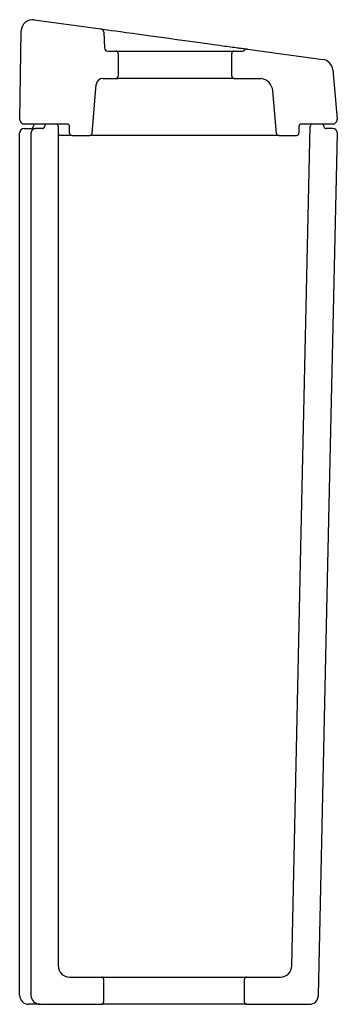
# Model space of a CAD drawing. Header units: millimetres. Extents: x 4557 to 4697, y 1805 to 2238.
import ezdxf

# ---------------------------------------------------------------- set-up
doc = ezdxf.new("R2010")
doc.units = ezdxf.units.MM
doc.layers.add('SANINDUSA', color=3, linetype='Continuous')

msp = doc.modelspace()

# ---------------------------------------------------------------- linework, layer by layer
at = {"layer": 'SANINDUSA'}
for p, q in [((4563.47, 2238.21), (4592.87, 2234.17)), ((4557.11, 2194.41), (4557.79, 2233.34)), ((4594.17, 2232.74), (4594.4, 2225.9)), ((4657.41, 2225.32), (4690.65, 2220.76)), ((4595.9, 2224.45), (4599.45, 2224.45)), ((4599.45, 2224.45), (4651.45, 2224.45)), ((4600.45, 2223.45), (4600.45, 2213.45)), ((4650.45, 2213.45), (4650.45, 2223.45)), ((4651.45, 2224.45), (4655.08, 2224.45)), ((4593.82, 2212.45), (4599.45, 2212.45)), ((4651.45, 2212.45), (4599.45, 2212.45)), ((4599.63, 2212.45), (4600.64, 2212.45)), ((4651.45, 2212.45), (4662.92, 2212.45)), ((4662.92, 2212.45), (4663.39, 2212.38)), ((4694.95, 2216.24), (4696.88, 2194.55)), ((4588.96, 2188.29), (4590.84, 2209.71)), ((4670.19, 2188.29), (4668.55, 2206.96)), ((4578.07, 2192.37), (4559.11, 2192.37)), ((4573.07, 2192.37), (4569.07, 2192.37)), ((4574.07, 2191.37), (4574.07, 1822.37)), ((4579.07, 2188.37), (4579.07, 2191.37)), ((4680.07, 2191.37), (4680.07, 2188.37)), ((4694.89, 2192.37), (4681.07, 2192.37)), ((4690.07, 2192.37), (4686.05, 2192.37)), ((4557.07, 1809.37), (4557.07, 2188.37)), ((4559.07, 2190.37), (4559.95, 2190.37)), ((4559.95, 2190.37), (4562.02, 2190.37)), ((4562.02, 2190.37), (4564.07, 2190.37)), ((4562.07, 2188.37), (4562.07, 1809.37)), ((4567.07, 2190.37), (4564.07, 2190.37)), ((4577.39, 2187.37), (4575.07, 2187.37)), ((4578.53, 2187.37), (4577.39, 2187.37)), ((4580.07, 2187.37), (4578.53, 2187.37)), ((4580.07, 2187.37), (4587.96, 2187.37)), ((4597.96, 2187.37), (4587.96, 2187.37)), ((4636.22, 2187.37), (4600.95, 2187.37)), ((4653.61, 2187.37), (4639.21, 2187.37)), ((4671.18, 2187.37), (4657.18, 2187.37)), ((4671.18, 2187.37), (4679.07, 2187.37)), ((4694.99, 2190.37), (4692.07, 2190.37)), ((4579.07, 1817.37), (4593.07, 1817.37)), ((4593.07, 1817.37), (4657.07, 1817.37)), ((4594.07, 1816.37), (4594.07, 1806.37)), ((4656.07, 1806.37), (4656.07, 1816.37)), ((4657.07, 1817.37), (4671.94, 1817.37)), ((4561.37, 1805.37), (4561.07, 1805.37)), ((4566.07, 1805.37), (4561.37, 1805.37)), ((4566.07, 1805.37), (4593.07, 1805.37)), ((4657.07, 1805.37), (4593.07, 1805.37)), ((4657.07, 1805.37), (4684.66, 1805.37))]:
    msp.add_line(p, q, dxfattribs=at)
at = {"layer": 'SANINDUSA', "flags": 128}
for points in [[(4592.87, 2234.17), (4593.05, 2234.15), (4593.61, 2234.07), (4594.52, 2233.95), (4595.78, 2233.77), (4597.38, 2233.55), (4599.29, 2233.29), (4601.51, 2232.99), (4603.99, 2232.65), (4606.72, 2232.27), (4609.66, 2231.87), (4612.77, 2231.44), (4616.04, 2230.99), (4619.41, 2230.53), (4622.84, 2230.06), (4626.31, 2229.58), (4629.77, 2229.11), (4633.18, 2228.64), (4636.51, 2228.19), (4639.71, 2227.75), (4642.74, 2227.33)], [(4676.94, 1822.26), (4680.98, 2006.24), (4685.05, 2191.4)], [(4688.66, 1809.29), (4692.82, 1998.78), (4696.99, 2188.33)]]:
    msp.add_lwpolyline(points, dxfattribs=at)
at = {"layer": 'SANINDUSA'}
for centre, radius, start, end in [((4562.79, 2233.25), 5, 82.1863, 179), ((4592.67, 2232.69), 1.5, 2, 82.1863), ((4595.9, 2225.95), 1.5, 182, 270), ((4657.2, 2223.83), 1.5, 82.1863, 135.1241), ((4599.45, 2223.45), 1, 0, 90), ((4651.45, 2223.45), 1, 90, 180), ((4655.08, 2225.95), 1.5, 270, 315.1241), ((4689.97, 2215.8), 5, 5.084, 82.1863), ((4593.82, 2209.45), 3, 90, 175), ((4599.45, 2213.45), 1, 270, 0), ((4651.45, 2213.45), 1, 180, 270), ((4662.58, 2206.44), 6, 5, 82.1863), ((4559.11, 2194.37), 2, 179, 270), ((4562.07, 2191.37), 1, 270, 0), ((4564.07, 2191.37), 1, 90, 180), ((4567.07, 2191.37), 1, 270, 0), ((4569.07, 2191.37), 1, 90, 180), ((4573.07, 2191.37), 1, 0, 90), ((4578.07, 2191.37), 1, 0, 90), ((4681.07, 2191.37), 1, 90, 180), ((4686.05, 2191.37), 1, 90, 178.7418), ((4690.07, 2191.37), 1, 0, 90), ((4692.07, 2191.37), 1, 180, 270), ((4694.89, 2194.37), 2, 270, 5.084), ((4559.07, 2188.37), 2, 90, 180), ((4564.07, 2188.37), 2, 90, 180), ((4575.07, 2188.37), 1, 180, 270), ((4580.07, 2188.37), 1, 180, 270), ((4587.96, 2188.37), 1, 270, 355), ((4671.18, 2188.37), 1, 185, 270), ((4679.07, 2188.37), 1, 270, 0), ((4694.99, 2188.37), 2, 358.7418, 90), ((4579.07, 1822.37), 5, 180, 270), ((4671.94, 1822.37), 5, 270, 358.7418), ((4593.07, 1816.37), 1, 0, 90), ((4657.07, 1816.37), 1, 90, 180), ((4561.07, 1809.37), 4, 180, 270), ((4566.07, 1809.37), 4, 180, 270), ((4593.07, 1806.37), 1, 270, 0), ((4657.07, 1806.37), 1, 180, 270), ((4684.66, 1809.37), 4, 270, 358.7418)]:
    msp.add_arc(centre, radius, start, end, dxfattribs=at)
for points, knots in [([(4642.74, 2227.33), (4644.38, 2227.1), (4647.39, 2226.69), (4650.96, 2226.2), (4653.08, 2225.91), (4654.05, 2225.78), (4654.27, 2225.75)], [0, 0, 0, 0, 0.336769, 0.619923, 0.911138, 1, 1, 1, 1]), ([(4654.27, 2225.75), (4655.01, 2225.65), (4656.29, 2225.47), (4657.24, 2225.34), (4657.35, 2225.32), (4657.41, 2225.32)], [0, 0, 0, 0, 0.405803, 0.700439, 1, 1, 1, 1]), ([(4600.95, 2187.37), (4600.72, 2187.37), (4600.16, 2187.37), (4599.32, 2187.37), (4598.56, 2187.37), (4598.06, 2187.37), (4597.99, 2187.37), (4597.96, 2187.37)], [0, 0, 0, 0, 0.146121, 0.358856, 0.571981, 0.786013, 1, 1, 1, 1]), ([(4639.21, 2187.37), (4639.19, 2187.37), (4639.16, 2187.37), (4638.8, 2187.37), (4638.12, 2187.37), (4637.23, 2187.37), (4636.55, 2187.37), (4636.22, 2187.37)], [0, 0, 0, 0, 0.146118, 0.358855, 0.57198, 0.786012, 1, 1, 1, 1]), ([(4657.18, 2187.37), (4657.11, 2187.37), (4656.96, 2187.37), (4656.43, 2187.37), (4655.61, 2187.37), (4654.62, 2187.37), (4653.95, 2187.37), (4653.61, 2187.37)], [0, 0, 0, 0, 0.151526, 0.362891, 0.574664, 0.787352, 1, 1, 1, 1])]:
    msp.add_open_spline(points, degree=3, knots=knots, dxfattribs=at)

doc.saveas('drawing.dxf')
